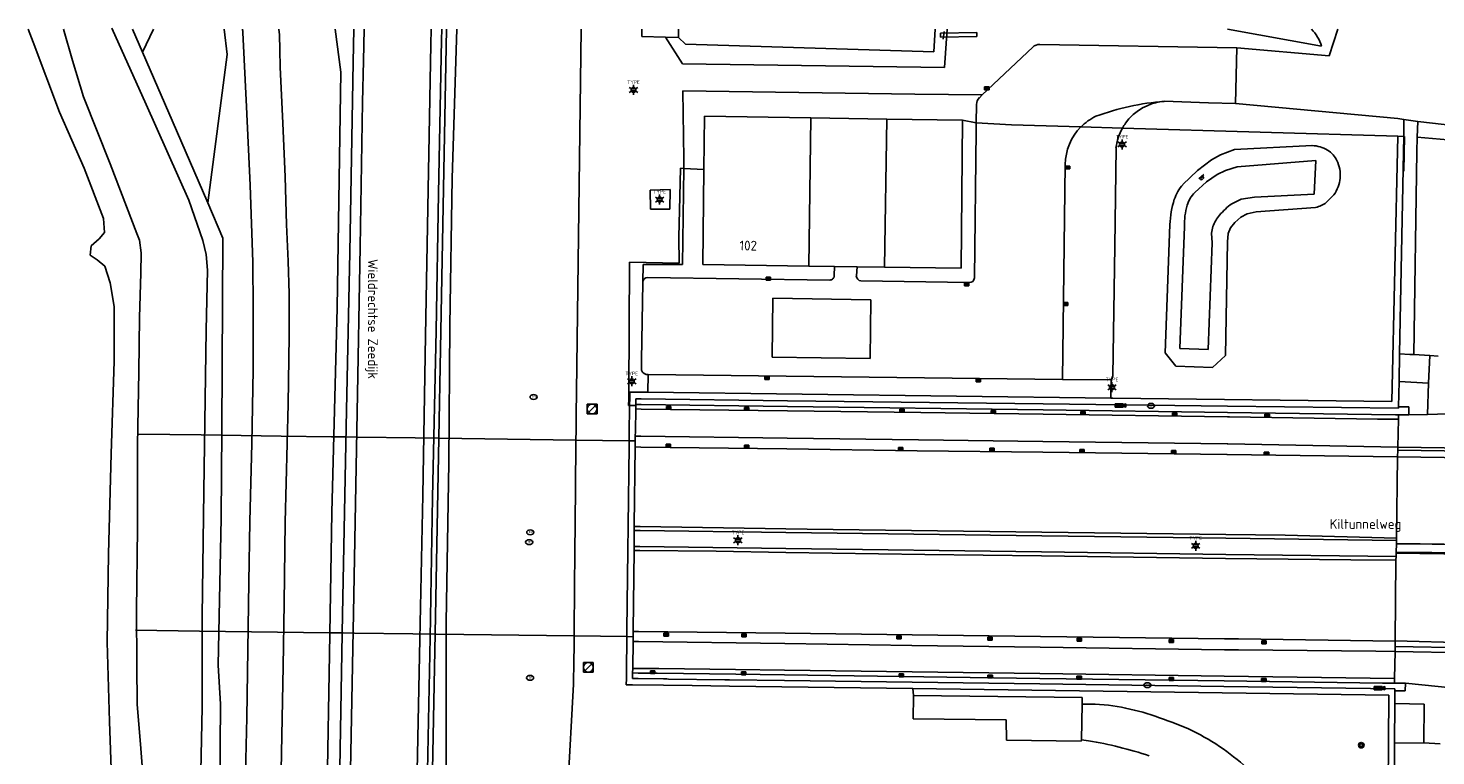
# Model space of a CAD drawing. Header units: metres. Extents: x 102000 to 105000, y 414600 to 420766.
# Tile 160 of 256: x 102664 to 102808, y 420687 to 420762. Entities that reach past the tile are written whole.
import ezdxf
from ezdxf.enums import TextEntityAlignment as Align

# ---------------------------------------------------------------- set-up
doc = ezdxf.new("R2010")
doc.units = ezdxf.units.M
doc.layers.get('0').update_dxf_attribs({"color": 8})
doc.styles.add('MtXpl_NLCS-ISO', font='NLCS-ISO.ttf')
doc.styles.add('NLCS-ISO', font='NLCS-ISO.ttf')

msp = doc.modelspace()

# ---------------------------------------------------------------- hatches: boundary and pattern name
for points in [[(102775.25, 420723.18), (102775.25, 420722.85), (102775.33, 420722.85), (102775.99, 420723.18)], [(102775.25, 420723.18), (102775.25, 420722.85), (102775.33, 420722.85), (102775.99, 420723.18)], [(102776.07, 420723.18), (102775.99, 420723.18), (102775.33, 420722.85), (102776.07, 420722.85)], [(102776.07, 420723.18), (102775.99, 420723.18), (102775.33, 420722.85), (102776.07, 420722.85)], [(102776.35, 420723.18), (102776.07, 420723.11), (102776.07, 420722.93), (102776.35, 420722.85)], [(102776.35, 420723.18), (102776.07, 420723.11), (102776.07, 420722.93), (102776.35, 420722.85)], [(102801.72, 420694.32), (102801.72, 420693.99), (102801.8, 420693.99), (102802.46, 420694.32)], [(102801.72, 420694.32), (102801.72, 420693.99), (102801.8, 420693.99), (102802.46, 420694.32)], [(102802.54, 420694.32), (102802.46, 420694.32), (102801.8, 420693.99), (102802.54, 420693.99)], [(102802.54, 420694.32), (102802.46, 420694.32), (102801.8, 420693.99), (102802.54, 420693.99)], [(102802.81, 420694.32), (102802.54, 420694.25), (102802.54, 420694.07), (102802.81, 420693.99)], [(102802.81, 420694.32), (102802.54, 420694.25), (102802.54, 420694.07), (102802.81, 420693.99)]]:
    msp.add_hatch(color=256).paths.add_polyline_path(points)
h = msp.add_hatch(color=256)
h.paths.add_polyline_path([(102800.68, 420688.33, 1), (102800.12, 420688.33, 1)])
h.paths.add_polyline_path([(102800.54, 420688.19), (102800.26, 420688.19), (102800.26, 420688.47), (102800.54, 420688.47)], flags=16)

# ---------------------------------------------------------------- linework, layer by layer
for p, q in [((102664.18, 420761.44), (102664.68, 420760.11)), ((102667.81, 420761.44), (102668.7, 420758.26)), ((102672.73, 420761.55), (102676.24, 420753.74)), ((102674.84, 420761.44), (102675.86, 420759.1)), ((102677, 420761.44), (102675.86, 420759.1)), ((102684.51, 420758.85), (102684.2, 420761.44)), ((102686.5, 420753.5), (102686.13, 420761.09)), ((102689.8, 420761.44), (102689.85, 420760.88)), ((102695.56, 420761.44), (102696.12, 420757.07)), ((102697.38, 420758.07), (102697.47, 420761.44)), ((102698.45, 420758.21), (102698.51, 420761.44)), ((102705.37, 420761.44), (102705.34, 420759.88)), ((102706.44, 420761.44), (102706.42, 420760.36)), ((102706.67, 420746.99), (102706.93, 420761.44)), ((102707.98, 420761.44), (102707.51, 420746.24)), ((102720.7, 420761.44), (102720.21, 420724.46)), ((102726.89, 420761.44), (102726.88, 420760.68)), ((102730.63, 420760.61), (102730.65, 420761.44)), ((102756.85, 420761.44), (102756.72, 420759.14)), ((102761.12, 420761.09), (102757.39, 420761.03)), ((102757.39, 420761.03), (102757.4, 420760.63)), ((102757.67, 420760.44), (102757.78, 420761.21)), ((102757.8, 420757.53), (102758.1, 420761.44)), ((102761.12, 420760.69), (102761.12, 420761.09)), ((102786.73, 420761.44), (102796.34, 420759.72)), ((102798, 420761.44), (102797.12, 420758.71)), ((102664.68, 420760.11), (102667.38, 420752.96)), ((102689.85, 420760.88), (102689.91, 420759.32)), ((102705.34, 420759.88), (102705.06, 420745.09)), ((102706.42, 420760.36), (102706.12, 420744.66)), ((102726.88, 420760.68), (102729.3, 420760.63)), ((102729.3, 420760.63), (102731.04, 420757.89)), ((102730.63, 420760.61), (102729.3, 420760.63)), ((102731.35, 420759.91), (102730.63, 420760.61)), ((102756.72, 420759.14), (102731.35, 420759.91)), ((102757.4, 420760.63), (102761.12, 420760.69)), ((102761.67, 420754.73), (102766.83, 420759.6)), ((102767.56, 420759.89), (102787.67, 420759.53)), ((102787.67, 420759.53), (102787.56, 420753.87)), ((102797.12, 420758.71), (102787.67, 420759.53)), ((102668.7, 420758.26), (102669.84, 420754.54)), ((102675.86, 420759.1), (102679.35, 420751.09)), ((102682.54, 420743.71), (102684.51, 420758.85)), ((102689.91, 420759.32), (102689.93, 420757.58)), ((102697.34, 420754.16), (102697.38, 420758.07)), ((102698.36, 420753.98), (102698.45, 420758.21)), ((102689.93, 420757.58), (102690.22, 420751.84)), ((102696.12, 420757.07), (102695.76, 420732.98)), ((102731.04, 420757.89), (102757.8, 420757.53)), ((102725.81, 420755.34), (102726.27, 420755.34)), ((102725.81, 420755.34), (102726.27, 420755.34)), ((102761.91, 420755.25), (102762.37, 420755.55)), ((102762.37, 420755.25), (102761.91, 420755.55)), ((102762.37, 420755.55), (102761.91, 420755.55)), ((102761.91, 420755.55), (102761.91, 420755.25)), ((102761.91, 420755.25), (102762.37, 420755.25)), ((102762.37, 420755.25), (102762.37, 420755.55)), ((102669.84, 420754.54), (102672.58, 420747.7)), ((102676.24, 420753.74), (102680.6, 420743.97)), ((102697.04, 420738.63), (102697.34, 420754.16)), ((102698.11, 420739.23), (102698.36, 420753.98)), ((102725.81, 420755.14), (102726.27, 420755.14)), ((102725.81, 420755.14), (102726.27, 420755.14)), ((102731.09, 420755.15), (102754.79, 420754.82)), ((102731.19, 420748.22), (102731.09, 420755.15)), ((102754.79, 420754.82), (102761.67, 420754.73)), ((102761.06, 420751.87), (102761.09, 420753.75)), ((102761.38, 420754.45), (102761.67, 420754.73)), ((102778.51, 420753.63), (102778.97, 420753.81)), ((102778.97, 420753.81), (102779.37, 420753.93)), ((102779.37, 420753.93), (102779.6, 420753.98)), ((102779.6, 420753.98), (102779.8, 420754.02)), ((102779.8, 420754.02), (102780.27, 420754.08)), ((102780.27, 420754.08), (102784.8, 420753.92)), ((102784.8, 420753.92), (102787.56, 420753.87)), ((102787.56, 420753.87), (102804.13, 420752.33)), ((102667.38, 420752.96), (102669.91, 420747.26)), ((102686.88, 420745.52), (102686.5, 420753.5)), ((102733.3, 420752.55), (102733.24, 420747.11)), ((102744.17, 420752.39), (102733.3, 420752.55)), ((102744.17, 420752.39), (102743.96, 420737.26)), ((102751.91, 420752.27), (102744.17, 420752.39)), ((102776.32, 420751.85), (102776.66, 420752.28)), ((102776.66, 420752.28), (102777.11, 420752.72)), ((102777.11, 420752.72), (102777.49, 420753.03)), ((102777.49, 420753.03), (102778.06, 420753.41)), ((102778.06, 420753.41), (102778.51, 420753.63)), ((102804.13, 420752.33), (102804.76, 420752.21)), ((102679.35, 420751.09), (102682.54, 420743.71)), ((102690.22, 420751.84), (102690.46, 420746.36)), ((102751.91, 420752.27), (102751.7, 420737.15)), ((102759.65, 420752.15), (102751.91, 420752.27)), ((102759.51, 420737.04), (102759.65, 420752.15)), ((102759.65, 420752.15), (102761.06, 420751.87)), ((102761.06, 420751.87), (102759.65, 420752.15)), ((102761.05, 420751.1), (102760.88, 420736.04)), ((102761.06, 420751.87), (102761.05, 420751.1)), ((102761.06, 420751.87), (102764.66, 420751.66)), ((102764.66, 420751.66), (102761.06, 420751.87)), ((102764.66, 420751.66), (102771.74, 420751.46)), ((102764.66, 420751.66), (102771.74, 420751.46)), ((102771.74, 420751.46), (102775.99, 420751.33)), ((102804.15, 420750.52), (102775.99, 420751.33)), ((102804.15, 420750.52), (102775.99, 420751.33)), ((102804.76, 420752.21), (102806.18, 420752.03)), ((102804.76, 420751.48), (102804.76, 420752.21)), ((102804.76, 420750.5), (102804.76, 420751.48)), ((102806.11, 420750.42), (102806.18, 420752.03)), ((102806.18, 420752.03), (102950.97, 420734.97)), ((102775.73, 420749.77), (102776.19, 420749.77)), ((102775.73, 420749.77), (102776.19, 420749.77)), ((102775.73, 420749.57), (102776.19, 420749.57)), ((102775.73, 420749.57), (102776.19, 420749.57)), ((102795.37, 420749.55), (102787.45, 420749.16)), ((102804.15, 420750.52), (102803.54, 420723.43)), ((102804.76, 420750.5), (102804.15, 420750.52)), ((102804.76, 420750.5), (102804.15, 420750.52)), ((102804.73, 420748.88), (102804.76, 420750.5)), ((102804.74, 420746.95), (102804.81, 420750.5)), ((102806.07, 420748.91), (102806.11, 420750.42)), ((102806.11, 420750.42), (102809.23, 420750.16)), ((102731.18, 420747.23), (102731.19, 420748.22)), ((102775.23, 420739.28), (102775.34, 420749.32)), ((102785.1, 420748.1), (102783.67, 420747.02)), ((102786.03, 420748.62), (102785.1, 420748.1)), ((102787.45, 420749.16), (102786.03, 420748.62)), ((102795.77, 420748.04), (102787.71, 420747.39)), ((102795.6, 420744.61), (102795.77, 420748.04)), ((102804.32, 420728.28), (102804.73, 420748.88)), ((102805.78, 420728.21), (102806.07, 420748.91)), ((102669.91, 420747.26), (102671.88, 420742.1)), ((102672.58, 420747.7), (102675.3, 420740.59)), ((102705.82, 420701.51), (102706.67, 420746.99)), ((102730.75, 420742.94), (102730.84, 420747.25)), ((102730.84, 420747.25), (102731.18, 420747.23)), ((102731.18, 420747.23), (102731.04, 420737.4)), ((102731.18, 420747.23), (102733.24, 420747.11)), ((102733.24, 420747.11), (102733.13, 420737.41)), ((102770.16, 420747.64), (102769.86, 420725.69)), ((102770.17, 420747.17), (102770.62, 420747.47)), ((102770.62, 420747.17), (102770.17, 420747.47)), ((102770.62, 420747.47), (102770.17, 420747.47)), ((102770.17, 420747.47), (102770.17, 420747.17)), ((102770.17, 420747.17), (102770.62, 420747.17)), ((102770.62, 420747.17), (102770.62, 420747.47)), ((102783.67, 420747.02), (102782.18, 420745.57)), ((102783.8, 420746.17), (102784.3, 420746.59)), ((102785.69, 420746.62), (102784.58, 420745.84)), ((102786.53, 420747.02), (102785.69, 420746.62)), ((102787.71, 420747.39), (102786.53, 420747.02)), ((102687.14, 420737.67), (102686.88, 420745.52)), ((102690.46, 420746.36), (102690.59, 420741.49)), ((102705.06, 420745.09), (102704.79, 420730.13)), ((102707.51, 420746.24), (102707.27, 420731.18)), ((102784.58, 420745.84), (102783.4, 420744.78)), ((102784.21, 420746.4), (102783.96, 420746.16)), ((102783.96, 420746.16), (102784.09, 420746.01)), ((102784.09, 420746.01), (102784.32, 420746.26)), ((102784.32, 420746.26), (102784.21, 420746.4)), ((102680.6, 420743.97), (102682.03, 420739.86)), ((102684.09, 420740.11), (102682.54, 420743.71)), ((102706.12, 420744.66), (102705.86, 420730.64)), ((102729.78, 420745.07), (102727.74, 420745.02)), ((102727.74, 420745.02), (102727.76, 420743.08)), ((102728.47, 420744.15), (102728.94, 420744.15)), ((102728.47, 420744.15), (102728.94, 420744.15)), ((102728.47, 420743.95), (102728.94, 420743.95)), ((102728.47, 420743.95), (102728.94, 420743.95)), ((102729.74, 420743.07), (102729.78, 420745.07)), ((102787.19, 420743.62), (102788.14, 420744.07)), ((102788.14, 420744.07), (102789.48, 420744.28)), ((102789.48, 420744.28), (102795.6, 420744.61)), ((102796.82, 420743.74), (102797.6, 420744.52)), ((102727.76, 420743.08), (102729.74, 420743.07)), ((102730.66, 420740.23), (102730.75, 420742.94)), ((102787.49, 420741.7), (102788.1, 420742.25)), ((102788.1, 420742.25), (102788.75, 420742.6)), ((102788.75, 420742.6), (102789.67, 420742.8)), ((102789.67, 420742.8), (102795.73, 420743.23)), ((102671.88, 420742.1), (102671.98, 420740.7)), ((102690.59, 420741.49), (102690.75, 420737.75)), ((102780.85, 420741.49), (102780.37, 420728.4)), ((102782.33, 420741.31), (102781.85, 420728.83)), ((102785.09, 420740.61), (102785.24, 420741.29)), ((102786.8, 420740.59), (102787.04, 420741.15)), ((102787.04, 420741.15), (102787.49, 420741.7)), ((102671.43, 420740.03), (102670.62, 420739.31)), ((102671.98, 420740.7), (102671.43, 420740.03)), ((102675.3, 420740.59), (102675.57, 420739.89)), ((102675.57, 420739.89), (102675.73, 420738.61)), ((102682.03, 420739.86), (102682.37, 420738.44)), ((102683.99, 420720.53), (102684.09, 420740.11)), ((102730.7, 420737.55), (102730.66, 420740.23)), ((102784.75, 420728.74), (102785.17, 420739.62)), ((102785.17, 420739.62), (102785.09, 420740.61)), ((102786.53, 420728.12), (102786.72, 420739.74)), ((102786.72, 420739.74), (102786.8, 420740.59)), ((102670.62, 420739.31), (102670.52, 420738.37)), ((102670.52, 420738.37), (102671.24, 420737.88)), ((102675.73, 420738.61), (102675.69, 420736.53)), ((102682.37, 420738.44), (102682.52, 420736.85)), ((102696.7, 420722.53), (102697.04, 420738.63)), ((102697.79, 420722.33), (102698.11, 420739.23)), ((102775.02, 420726.05), (102775.23, 420739.28)), ((102671.24, 420737.88), (102672.01, 420737.25)), ((102672.01, 420737.25), (102672.55, 420735.55)), ((102675.69, 420736.53), (102675.55, 420732.01)), ((102682.52, 420736.85), (102682.36, 420730.71)), ((102687.17, 420732.96), (102687.14, 420737.67)), ((102690.75, 420737.75), (102690.84, 420734.41)), ((102725.55, 420724.39), (102725.63, 420737.64)), ((102725.63, 420737.64), (102730.7, 420737.55)), ((102727.03, 420737.43), (102726.99, 420735.61)), ((102731.04, 420737.4), (102727.03, 420737.43)), ((102733.13, 420737.41), (102743.96, 420737.26)), ((102743.96, 420737.26), (102746.57, 420737.22)), ((102746.55, 420736.3), (102746.57, 420737.22)), ((102746.57, 420737.22), (102748.9, 420737.19)), ((102748.81, 420736.25), (102748.9, 420737.19)), ((102748.9, 420737.19), (102751.7, 420737.15)), ((102751.7, 420737.15), (102759.51, 420737.04)), ((102672.55, 420735.55), (102672.96, 420733.14)), ((102726.87, 420727.65), (102726.99, 420735.59)), ((102726.99, 420735.59), (102726.99, 420735.61)), ((102727.51, 420736.1), (102746.11, 420735.82)), ((102739.6, 420735.82), (102740.05, 420736.12)), ((102740.05, 420735.82), (102739.6, 420736.12)), ((102740.05, 420736.12), (102739.6, 420736.12)), ((102739.6, 420736.12), (102739.6, 420735.82)), ((102739.6, 420735.82), (102740.05, 420735.82)), ((102740.05, 420735.82), (102740.05, 420736.12)), ((102760.32, 420735.57), (102749.28, 420735.74)), ((102759.86, 420735.23), (102760.31, 420735.53)), ((102760.31, 420735.23), (102759.86, 420735.53)), ((102760.31, 420735.53), (102759.86, 420735.53)), ((102759.86, 420735.53), (102759.86, 420735.23)), ((102759.86, 420735.23), (102760.31, 420735.23)), ((102760.31, 420735.23), (102760.31, 420735.53)), ((102690.84, 420734.41), (102690.84, 420730.14)), ((102740.27, 420733.98), (102740.22, 420727.95)), ((102750.28, 420733.82), (102740.27, 420733.98)), ((102750.21, 420727.82), (102750.28, 420733.82)), ((102672.96, 420733.14), (102672.99, 420727.56)), ((102687.17, 420726.65), (102687.17, 420732.96)), ((102695.76, 420732.98), (102695.21, 420712.08)), ((102769.97, 420733.22), (102770.42, 420733.53)), ((102770.42, 420733.22), (102769.97, 420733.53)), ((102770.42, 420733.53), (102769.97, 420733.53)), ((102769.97, 420733.53), (102769.97, 420733.22)), ((102769.97, 420733.22), (102770.42, 420733.22)), ((102770.42, 420733.22), (102770.42, 420733.53)), ((102675.55, 420732.01), (102675.49, 420726.47)), ((102682.36, 420730.71), (102682.14, 420714.27)), ((102707.27, 420731.18), (102707.17, 420717.15)), ((102690.84, 420730.14), (102690.75, 420723.15)), ((102704.79, 420730.13), (102704.51, 420713.85)), ((102705.86, 420730.64), (102705.51, 420713.63)), ((102740.22, 420727.95), (102750.21, 420727.82)), ((102780.37, 420728.4), (102781.46, 420727.05)), ((102781.85, 420728.83), (102784.75, 420728.74)), ((102785.21, 420726.9), (102786.53, 420728.12)), ((102804.26, 420725.47), (102804.32, 420728.28)), ((102805.37, 420728.23), (102804.32, 420728.28)), ((102805.78, 420728.21), (102805.37, 420728.23)), ((102807.42, 420728.11), (102805.78, 420728.21)), ((102807.27, 420725.31), (102807.42, 420728.11)), ((102807.42, 420728.11), (102808.25, 420728.07)), ((102672.99, 420727.56), (102672.66, 420718.07)), ((102675.49, 420726.47), (102675.35, 420718.96)), ((102687.03, 420719.13), (102687.17, 420726.65)), ((102726.85, 420726.63), (102726.87, 420727.65)), ((102781.46, 420727.05), (102785.21, 420726.9)), ((102725.63, 420725.59), (102726.09, 420725.59)), ((102725.63, 420725.59), (102726.09, 420725.59)), ((102725.63, 420725.39), (102726.09, 420725.39)), ((102725.63, 420725.39), (102726.09, 420725.39)), ((102727.49, 420724.37), (102727.54, 420726.17)), ((102769.86, 420725.69), (102727.54, 420726.17)), ((102739.46, 420725.66), (102739.9, 420725.96)), ((102739.9, 420725.66), (102739.46, 420725.96)), ((102739.9, 420725.96), (102739.46, 420725.96)), ((102739.46, 420725.96), (102739.46, 420725.66)), ((102739.46, 420725.66), (102739.9, 420725.66)), ((102739.9, 420725.66), (102739.9, 420725.96)), ((102761.06, 420725.44), (102761.51, 420725.74)), ((102761.51, 420725.44), (102761.06, 420725.74)), ((102761.51, 420725.74), (102761.06, 420725.74)), ((102761.06, 420725.74), (102761.06, 420725.44)), ((102761.06, 420725.44), (102761.51, 420725.44)), ((102761.51, 420725.44), (102761.51, 420725.74)), ((102769.86, 420725.69), (102774.83, 420725.64)), ((102774.7, 420724.98), (102775.16, 420724.98)), ((102774.7, 420724.98), (102775.16, 420724.98)), ((102774.83, 420725.64), (102774.81, 420723.78)), ((102774.83, 420725.64), (102775.02, 420726.05)), ((102804.21, 420722.89), (102804.26, 420725.47)), ((102807.27, 420725.31), (102804.26, 420725.47)), ((102807.16, 420722.11), (102807.27, 420725.31)), ((102720.2, 420723.78), (102720.19, 420722.78)), ((102720.21, 420724.46), (102720.2, 420723.78)), ((102725.54, 420723.02), (102725.55, 420723.71)), ((102725.55, 420723.71), (102725.55, 420724.39)), ((102725.65, 420723.71), (102725.64, 420723.12)), ((102726.91, 420724.38), (102725.65, 420724.39)), ((102725.65, 420724.39), (102725.65, 420723.71)), ((102726.26, 420723.11), (102726.27, 420723.7)), ((102726.27, 420723.7), (102726.82, 420723.69)), ((102726.82, 420723.69), (102741.78, 420723.51)), ((102727.49, 420724.37), (102726.91, 420724.38)), ((102774.81, 420723.78), (102727.49, 420724.37)), ((102774.7, 420724.78), (102775.16, 420724.78)), ((102774.7, 420724.78), (102775.16, 420724.78)), ((102775.03, 420723.78), (102774.81, 420723.78)), ((102803.54, 420723.43), (102775.03, 420723.78)), ((102690.75, 420723.15), (102690.46, 420711.12)), ((102696.32, 420701.67), (102696.7, 420722.53)), ((102697.44, 420701.8), (102697.79, 420722.33)), ((102720.19, 420722.78), (102720.17, 420720.46)), ((102722.31, 420723.17), (102721.31, 420723.17)), ((102721.31, 420723.17), (102721.31, 420722.17)), ((102721.31, 420722.17), (102722.31, 420722.17)), ((102721.45, 420722.32), (102722.16, 420723.03)), ((102722.31, 420722.17), (102722.31, 420723.17)), ((102725.64, 420723.02), (102725.54, 420723.02)), ((102725.61, 420720.39), (102725.63, 420722.7)), ((102725.63, 420722.7), (102725.64, 420723.02)), ((102725.64, 420723.12), (102725.64, 420723.02)), ((102726.26, 420723.03), (102725.64, 420723.02)), ((102726.26, 420722.67), (102726.23, 420720.38)), ((102726.26, 420723.03), (102726.26, 420723.11)), ((102726.26, 420723.11), (102726.82, 420723.11)), ((102726.26, 420722.7), (102726.26, 420723.03)), ((102726.26, 420722.67), (102726.26, 420722.7)), ((102726.82, 420722.66), (102726.26, 420722.67)), ((102726.82, 420723.11), (102741.77, 420722.91)), ((102741.77, 420722.47), (102726.82, 420722.66)), ((102729.41, 420722.63), (102729.86, 420722.93)), ((102729.86, 420722.63), (102729.41, 420722.93)), ((102729.86, 420722.93), (102729.41, 420722.93)), ((102729.41, 420722.93), (102729.41, 420722.63)), ((102729.41, 420722.63), (102729.86, 420722.63)), ((102729.86, 420722.63), (102729.86, 420722.93)), ((102737.37, 420722.53), (102737.82, 420722.83)), ((102737.82, 420722.53), (102737.37, 420722.83)), ((102737.82, 420722.83), (102737.37, 420722.83)), ((102737.37, 420722.83), (102737.37, 420722.53)), ((102737.37, 420722.53), (102737.82, 420722.53)), ((102737.82, 420722.53), (102737.82, 420722.83)), ((102741.77, 420722.91), (102767.9, 420722.56)), ((102755.4, 420722.29), (102741.77, 420722.47)), ((102741.78, 420723.51), (102767.91, 420723.19)), ((102753.25, 420722.34), (102753.7, 420722.64)), ((102753.7, 420722.34), (102753.25, 420722.64)), ((102753.7, 420722.64), (102753.25, 420722.64)), ((102753.25, 420722.64), (102753.25, 420722.34)), ((102753.25, 420722.34), (102753.7, 420722.34)), ((102753.7, 420722.34), (102753.7, 420722.64)), ((102767.9, 420722.12), (102755.4, 420722.29)), ((102762.58, 420722.22), (102763.03, 420722.52)), ((102763.03, 420722.22), (102762.58, 420722.52)), ((102763.03, 420722.52), (102762.58, 420722.52)), ((102762.58, 420722.52), (102762.58, 420722.22)), ((102762.58, 420722.22), (102763.03, 420722.22)), ((102763.03, 420722.22), (102763.03, 420722.52)), ((102767.9, 420722.56), (102786.72, 420722.3)), ((102786.72, 420721.86), (102767.9, 420722.12)), ((102767.91, 420723.19), (102786.73, 420722.96)), ((102771.74, 420722.1), (102772.19, 420722.4)), ((102772.19, 420722.1), (102771.74, 420722.4)), ((102772.19, 420722.4), (102771.74, 420722.4)), ((102771.74, 420722.4), (102771.74, 420722.1)), ((102771.74, 420722.1), (102772.19, 420722.1)), ((102772.19, 420722.1), (102772.19, 420722.4)), ((102776.07, 420723.18), (102775.25, 420723.18)), ((102775.25, 420723.18), (102775.25, 420722.85)), ((102776.07, 420723.18), (102775.25, 420723.18)), ((102775.25, 420723.18), (102775.25, 420722.85)), ((102775.25, 420722.85), (102776.07, 420722.85)), ((102775.25, 420722.85), (102776.07, 420722.85)), ((102776.07, 420723.11), (102776.35, 420723.18)), ((102776.07, 420723.11), (102776.35, 420723.18)), ((102776.07, 420722.85), (102776.07, 420723.18)), ((102776.07, 420722.85), (102776.07, 420723.18)), ((102776.07, 420722.93), (102776.35, 420722.85)), ((102776.07, 420722.93), (102776.35, 420722.85)), ((102776.35, 420723.18), (102776.35, 420722.85)), ((102776.35, 420723.18), (102776.35, 420722.85)), ((102781.1, 420721.96), (102781.55, 420722.26)), ((102781.55, 420721.96), (102781.1, 420722.26)), ((102781.55, 420722.26), (102781.1, 420722.26)), ((102781.1, 420722.26), (102781.1, 420721.96)), ((102781.55, 420721.96), (102781.55, 420722.26)), ((102786.72, 420722.3), (102803.89, 420722.07)), ((102786.73, 420722.96), (102804.21, 420722.75)), ((102790.55, 420721.84), (102791.01, 420722.14)), ((102791.01, 420721.84), (102790.55, 420722.14)), ((102791.01, 420722.14), (102790.55, 420722.14)), ((102790.55, 420722.14), (102790.55, 420721.84)), ((102791.01, 420721.84), (102791.01, 420722.14)), ((102803.89, 420722.07), (102803.9, 420722.07)), ((102803.9, 420722.07), (102804.19, 420722.07)), ((102804.19, 420722.07), (102805.27, 420722.06)), ((102804.19, 420721.62), (102804.19, 420722.07)), ((102805.27, 420722.87), (102804.21, 420722.89)), ((102804.21, 420722.75), (102804.21, 420722.89)), ((102805.27, 420722.06), (102805.27, 420722.87)), ((102805.27, 420722.06), (102807.16, 420722.11)), ((102807.16, 420722.11), (102817.09, 420722.38)), ((102781.1, 420721.96), (102781.55, 420721.96)), ((102786.92, 420721.85), (102786.72, 420721.86)), ((102802.05, 420721.63), (102786.92, 420721.85)), ((102790.55, 420721.84), (102791.01, 420721.84)), ((102804.19, 420721.62), (102802.05, 420721.63)), ((102804.15, 420718.75), (102804.19, 420721.62)), ((102681.87, 420720.01), (102675.45, 420720.1)), ((102690.02, 420719.9), (102681.87, 420720.01)), ((102683.92, 420711.53), (102683.99, 420720.53)), ((102695.18, 420719.83), (102690.02, 420719.9)), ((102696.72, 420719.81), (102695.18, 420719.83)), ((102697.83, 420719.79), (102696.72, 420719.81)), ((102703.74, 420719.71), (102697.83, 420719.79)), ((102706.18, 420719.68), (102703.74, 420719.71)), ((102720.16, 420719.49), (102706.18, 420719.68)), ((102720.17, 420720.46), (102720.16, 420719.49)), ((102720.16, 420719.49), (102720.16, 420718.95)), ((102725.6, 420719.41), (102720.16, 420719.49)), ((102725.59, 420718.88), (102725.6, 420719.41)), ((102725.6, 420719.41), (102725.61, 420720.39)), ((102726.22, 420719.41), (102725.6, 420719.41)), ((102726.22, 420719.25), (102726.21, 420718.87)), ((102726.23, 420720.38), (102726.22, 420719.89)), ((102726.22, 420719.89), (102726.22, 420719.66)), ((102726.22, 420719.89), (102726.79, 420719.88)), ((102726.22, 420719.66), (102726.22, 420719.41)), ((102726.22, 420719.41), (102726.22, 420719.25)), ((102726.79, 420719.88), (102741.73, 420719.68)), ((102741.73, 420719.68), (102755.15, 420719.5)), ((102755.15, 420719.5), (102767.87, 420719.33)), ((102767.87, 420719.33), (102786.69, 420719.09)), ((102672.66, 420718.07), (102672.39, 420707.86)), ((102675.35, 420718.96), (102675.36, 420710.5)), ((102686.85, 420711.18), (102687.03, 420719.13)), ((102720.16, 420718.95), (102720.07, 420710.84)), ((102725.49, 420710.77), (102725.59, 420718.88)), ((102726.21, 420718.79), (102726.12, 420710.76)), ((102726.21, 420718.87), (102726.21, 420718.79)), ((102726.21, 420718.79), (102726.78, 420718.78)), ((102726.78, 420718.78), (102741.71, 420718.58)), ((102729.38, 420718.76), (102729.82, 420719.06)), ((102729.82, 420718.76), (102729.38, 420719.06)), ((102729.82, 420719.06), (102729.38, 420719.06)), ((102729.38, 420719.06), (102729.38, 420718.76)), ((102729.38, 420718.76), (102729.82, 420718.76)), ((102729.82, 420718.76), (102729.82, 420719.06)), ((102737.38, 420718.66), (102737.83, 420718.96)), ((102737.83, 420718.66), (102737.38, 420718.96)), ((102737.83, 420718.96), (102737.38, 420718.96)), ((102737.38, 420718.96), (102737.38, 420718.66)), ((102737.38, 420718.66), (102737.83, 420718.66)), ((102737.83, 420718.66), (102737.83, 420718.96)), ((102741.71, 420718.58), (102755.01, 420718.4)), ((102753.1, 420718.44), (102753.55, 420718.74)), ((102753.55, 420718.44), (102753.1, 420718.74)), ((102753.55, 420718.74), (102753.1, 420718.74)), ((102753.1, 420718.74), (102753.1, 420718.44)), ((102753.1, 420718.44), (102753.55, 420718.44)), ((102753.55, 420718.44), (102753.55, 420718.74)), ((102755.01, 420718.4), (102767.85, 420718.24)), ((102762.44, 420718.36), (102762.89, 420718.66)), ((102762.89, 420718.36), (102762.44, 420718.66)), ((102762.89, 420718.66), (102762.44, 420718.66)), ((102762.44, 420718.66), (102762.44, 420718.36)), ((102762.44, 420718.36), (102762.89, 420718.36)), ((102762.89, 420718.36), (102762.89, 420718.66)), ((102767.85, 420718.24), (102786.67, 420718)), ((102771.63, 420718.22), (102772.08, 420718.52)), ((102772.08, 420718.22), (102771.63, 420718.52)), ((102772.08, 420718.52), (102771.63, 420718.52)), ((102771.63, 420718.52), (102771.63, 420718.22)), ((102771.63, 420718.22), (102772.08, 420718.22)), ((102772.08, 420718.22), (102772.08, 420718.52)), ((102781.01, 420718.11), (102781.46, 420718.41)), ((102781.46, 420718.11), (102781.01, 420718.41)), ((102781.46, 420718.41), (102781.01, 420718.41)), ((102781.01, 420718.41), (102781.01, 420718.11)), ((102781.01, 420718.11), (102781.46, 420718.11)), ((102781.46, 420718.11), (102781.46, 420718.41)), ((102786.67, 420718), (102786.7, 420718)), ((102786.69, 420719.09), (102786.78, 420719.09)), ((102786.7, 420718), (102804.11, 420717.79)), ((102786.78, 420719.09), (102804.15, 420718.75)), ((102790.49, 420717.97), (102790.94, 420718.27)), ((102790.94, 420717.97), (102790.49, 420718.27)), ((102790.94, 420718.27), (102790.49, 420718.27)), ((102790.49, 420718.27), (102790.49, 420717.97)), ((102790.49, 420717.97), (102790.94, 420717.97)), ((102790.94, 420717.97), (102790.94, 420718.27)), ((102804, 420709.47), (102804.11, 420717.79)), ((102804.11, 420717.79), (102804.13, 420718.47)), ((102804.11, 420717.79), (102866.7, 420716.93)), ((102804.13, 420718.47), (102804.15, 420718.75)), ((102931.58, 420716.71), (102804.13, 420718.47)), ((102908.58, 420717.41), (102804.15, 420718.75)), ((102707.17, 420717.15), (102706.89, 420700.89)), ((102682.14, 420714.27), (102681.98, 420701.52)), ((102704.51, 420713.85), (102704.21, 420699.15)), ((102705.51, 420713.63), (102705.25, 420699.32)), ((102695.21, 420712.08), (102694.97, 420697.64)), ((102683.59, 420696.52), (102683.92, 420711.53)), ((102686.75, 420704.98), (102686.85, 420711.18)), ((102690.46, 420711.12), (102690.35, 420702.84)), ((102720.07, 420710.84), (102720.07, 420710.34)), ((102725.49, 420710.28), (102725.49, 420710.77)), ((102726.12, 420710.76), (102726.12, 420710.66)), ((102726.12, 420710.27), (102726.12, 420710.66)), ((102726.12, 420710.66), (102726.71, 420710.65)), ((102726.71, 420710.65), (102741.6, 420710.43)), ((102675.36, 420710.5), (102675.26, 420702.07)), ((102720.07, 420710.34), (102720.05, 420708.71)), ((102725.47, 420708.64), (102725.49, 420710.28)), ((102726.12, 420710.27), (102726.1, 420708.63)), ((102726.71, 420710.26), (102726.12, 420710.27)), ((102741.6, 420710.06), (102726.71, 420710.26)), ((102736.48, 420709.36), (102736.94, 420709.36)), ((102736.48, 420709.36), (102736.94, 420709.36)), ((102736.48, 420709.16), (102736.94, 420709.16)), ((102736.48, 420709.16), (102736.94, 420709.16)), ((102741.6, 420710.43), (102743.77, 420710.39)), ((102767.75, 420709.71), (102741.6, 420710.06)), ((102743.77, 420710.39), (102767.75, 420710.09)), ((102767.75, 420710.09), (102786.57, 420709.86)), ((102786.57, 420709.46), (102767.75, 420709.71)), ((102786.57, 420709.86), (102792.62, 420709.78)), ((102804, 420709.22), (102786.57, 420709.46)), ((102792.62, 420709.78), (102804, 420709.47)), ((102803.99, 420708.92), (102804, 420709.22)), ((102804, 420709.22), (102804, 420709.47)), ((102672.39, 420707.86), (102672.25, 420698.86)), ((102720.05, 420708.3), (102719.97, 420700.16)), ((102720.05, 420708.71), (102720.05, 420708.3)), ((102725.37, 420700.08), (102725.46, 420708.23)), ((102725.46, 420708.23), (102725.47, 420708.64)), ((102726, 420700.07), (102726.09, 420708.22)), ((102726.09, 420708.22), (102726.1, 420708.63)), ((102726.09, 420708.22), (102726.09, 420708.22)), ((102726.68, 420708.22), (102726.09, 420708.22)), ((102726.1, 420708.63), (102726.68, 420708.62)), ((102726.68, 420708.62), (102741.59, 420708.42)), ((102734.49, 420708.13), (102726.68, 420708.22)), ((102741.59, 420708.02), (102734.49, 420708.13)), ((102741.59, 420708.42), (102767.73, 420708.08)), ((102755.8, 420707.81), (102741.59, 420708.02)), ((102767.72, 420707.66), (102755.8, 420707.81)), ((102767.73, 420708.08), (102786.55, 420707.82)), ((102783.25, 420708.79), (102783.72, 420708.79)), ((102783.25, 420708.79), (102783.72, 420708.79)), ((102783.25, 420708.59), (102783.72, 420708.59)), ((102783.25, 420708.59), (102783.72, 420708.59)), ((102786.55, 420707.82), (102803.95, 420707.59)), ((102803.95, 420707.59), (102803.96, 420707.95)), ((102803.96, 420708.06), (102803.99, 420708.9)), ((102863.35, 420707.26), (102803.96, 420708.06)), ((102803.96, 420707.95), (102803.96, 420708.06)), ((102803.96, 420707.95), (102842.41, 420707.37)), ((102841.88, 420708.5), (102803.99, 420708.92)), ((102803.99, 420708.9), (102803.99, 420708.92)), ((102839.94, 420708.51), (102803.99, 420708.9)), ((102786.54, 420707.41), (102767.72, 420707.66)), ((102799.35, 420707.25), (102786.54, 420707.41)), ((102803.94, 420707.24), (102799.35, 420707.25)), ((102803.86, 420698.99), (102803.94, 420707.24)), ((102803.95, 420707.59), (102803.94, 420707.24)), ((102686.53, 420691.17), (102686.75, 420704.98)), ((102675.26, 420702.07), (102675.29, 420696.54)), ((102690.35, 420702.84), (102690.25, 420696.36)), ((102681.98, 420701.52), (102681.97, 420692.22)), ((102695.91, 420679.62), (102696.32, 420701.67)), ((102696.98, 420679.36), (102697.44, 420701.8)), ((102705.15, 420669.02), (102705.82, 420701.51)), ((102706.89, 420700.89), (102706.88, 420684.79)), ((102681.7, 420699.99), (102675.15, 420700.08)), ((102689.67, 420699.89), (102681.7, 420699.99)), ((102694.99, 420699.82), (102689.67, 420699.89)), ((102696.37, 420699.8), (102694.99, 420699.82)), ((102697.52, 420699.78), (102696.37, 420699.8)), ((102703.48, 420699.71), (102697.52, 420699.78)), ((102705.87, 420699.67), (102703.48, 420699.71)), ((102704.21, 420699.15), (102703.82, 420679.86)), ((102705.25, 420699.32), (102704.87, 420679.16)), ((102719.96, 420699.49), (102705.87, 420699.67)), ((102719.97, 420700.16), (102719.96, 420699.49)), ((102719.96, 420699.49), (102719.96, 420699.05)), ((102725.36, 420699.42), (102719.96, 420699.49)), ((102725.35, 420698.98), (102725.36, 420699.42)), ((102725.36, 420699.42), (102725.37, 420700.08)), ((102725.99, 420699.41), (102725.36, 420699.42)), ((102726, 420699.94), (102725.99, 420699.58)), ((102725.99, 420699.58), (102725.99, 420699.41)), ((102725.99, 420699.41), (102725.99, 420699.16)), ((102725.99, 420699.16), (102725.99, 420698.97)), ((102726, 420699.94), (102726, 420700.07)), ((102726.56, 420699.94), (102726, 420699.94)), ((102741.52, 420699.77), (102726.56, 420699.94)), ((102729.15, 420699.48), (102729.6, 420699.78)), ((102729.6, 420699.48), (102729.15, 420699.78)), ((102729.6, 420699.78), (102729.15, 420699.78)), ((102729.15, 420699.78), (102729.15, 420699.48)), ((102729.15, 420699.48), (102729.6, 420699.48)), ((102729.6, 420699.48), (102729.6, 420699.78)), ((102737.1, 420699.41), (102737.55, 420699.71)), ((102737.55, 420699.41), (102737.1, 420699.71)), ((102737.55, 420699.71), (102737.1, 420699.71)), ((102737.1, 420699.71), (102737.1, 420699.41)), ((102737.1, 420699.41), (102737.55, 420699.41)), ((102737.55, 420699.41), (102737.55, 420699.71)), ((102754.51, 420699.61), (102741.52, 420699.77)), ((102752.95, 420699.21), (102753.4, 420699.51)), ((102753.4, 420699.21), (102752.95, 420699.51)), ((102753.4, 420699.51), (102752.95, 420699.51)), ((102752.95, 420699.51), (102752.95, 420699.21)), ((102752.95, 420699.21), (102753.4, 420699.21)), ((102753.4, 420699.21), (102753.4, 420699.51)), ((102767.62, 420699.44), (102754.51, 420699.61)), ((102762.25, 420699.07), (102762.7, 420699.37)), ((102762.7, 420699.07), (102762.25, 420699.37)), ((102762.7, 420699.37), (102762.25, 420699.37)), ((102762.25, 420699.37), (102762.25, 420699.07)), ((102762.25, 420699.07), (102762.7, 420699.07)), ((102762.7, 420699.07), (102762.7, 420699.37)), ((102786.44, 420699.2), (102767.62, 420699.44)), ((102771.37, 420698.95), (102771.82, 420699.25)), ((102771.82, 420698.95), (102771.37, 420699.25)), ((102771.82, 420699.25), (102771.37, 420699.25)), ((102771.37, 420699.25), (102771.37, 420698.95)), ((102771.82, 420698.95), (102771.82, 420699.25)), ((102780.77, 420698.82), (102781.22, 420699.12)), ((102781.22, 420698.82), (102780.77, 420699.12)), ((102781.22, 420699.12), (102780.77, 420699.12)), ((102780.77, 420699.12), (102780.77, 420698.82)), ((102781.22, 420698.82), (102781.22, 420699.12)), ((102787.86, 420699.18), (102786.44, 420699.2)), ((102803.86, 420698.97), (102787.86, 420699.18)), ((102672.25, 420698.86), (102672.51, 420690.75)), ((102694.97, 420697.64), (102694.71, 420681.65)), ((102719.96, 420699.05), (102719.93, 420696.31)), ((102725.32, 420696.23), (102725.35, 420698.98)), ((102725.99, 420698.92), (102725.96, 420696.23)), ((102725.99, 420698.97), (102725.99, 420698.92)), ((102725.99, 420698.92), (102726.54, 420698.91)), ((102726.54, 420698.91), (102741.51, 420698.71)), ((102741.51, 420698.71), (102754.48, 420698.53)), ((102754.48, 420698.53), (102767.6, 420698.34)), ((102767.6, 420698.34), (102786.43, 420698.08)), ((102771.37, 420698.95), (102771.82, 420698.95)), ((102780.77, 420698.82), (102781.22, 420698.82)), ((102786.43, 420698.08), (102787.84, 420698.06)), ((102787.84, 420698.06), (102801.89, 420697.93)), ((102790.25, 420698.69), (102790.7, 420698.99)), ((102790.7, 420698.69), (102790.25, 420698.99)), ((102790.7, 420698.99), (102790.25, 420698.99)), ((102790.25, 420698.99), (102790.25, 420698.69)), ((102790.25, 420698.69), (102790.7, 420698.69)), ((102790.7, 420698.69), (102790.7, 420698.99)), ((102801.89, 420697.93), (102803.86, 420697.91)), ((102803.86, 420697.91), (102803.81, 420695.14)), ((102803.86, 420698.97), (102803.86, 420698.99)), ((102803.86, 420698.99), (102816.81, 420698.63)), ((102803.86, 420698.4), (102803.86, 420698.97)), ((102815, 420698.2), (102803.86, 420698.4)), ((102803.86, 420697.91), (102803.86, 420698.4)), ((102816.79, 420697.64), (102803.86, 420697.91)), ((102675.29, 420696.54), (102675.31, 420692.5)), ((102683.83, 420692.54), (102683.59, 420696.52)), ((102690.25, 420696.36), (102690, 420683.12)), ((102719.93, 420696.31), (102719.92, 420695.22)), ((102721.93, 420696.78), (102720.93, 420696.78)), ((102720.93, 420696.78), (102720.93, 420695.78)), ((102721.08, 420695.93), (102721.78, 420696.64)), ((102721.93, 420695.78), (102721.93, 420696.78)), ((102725.31, 420695.15), (102725.32, 420696.23)), ((102725.96, 420696.23), (102725.96, 420696.17)), ((102719.92, 420695.22), (102719.91, 420694.58)), ((102720.93, 420695.78), (102721.93, 420695.78)), ((102725.3, 420694.51), (102725.31, 420695.15)), ((102725.96, 420696.17), (102725.95, 420695.71)), ((102726.51, 420695.7), (102725.95, 420695.71)), ((102725.95, 420695.71), (102725.95, 420695.14)), ((102725.95, 420695.14), (102726.5, 420695.14)), ((102726.51, 420696.17), (102725.96, 420696.17)), ((102726.5, 420695.14), (102729.12, 420695.1)), ((102728.64, 420696.15), (102726.51, 420696.17)), ((102728.46, 420695.68), (102726.51, 420695.7)), ((102727.77, 420695.64), (102728.22, 420695.94)), ((102728.22, 420695.64), (102727.77, 420695.94)), ((102728.22, 420695.94), (102727.77, 420695.94)), ((102727.77, 420695.94), (102727.77, 420695.64)), ((102727.77, 420695.64), (102728.22, 420695.64)), ((102728.22, 420695.64), (102728.22, 420695.94)), ((102736.5, 420695.59), (102728.46, 420695.68)), ((102736.45, 420696.06), (102728.64, 420696.15)), ((102729.12, 420695.1), (102729.43, 420695.1)), ((102729.43, 420695.1), (102729.62, 420695.09)), ((102729.62, 420695.09), (102735.38, 420695.02)), ((102735.38, 420695.02), (102735.57, 420695.02)), ((102735.57, 420695.02), (102735.84, 420695.01)), ((102735.84, 420695.01), (102741.46, 420694.94)), ((102741.47, 420695.99), (102736.45, 420696.06)), ((102741.47, 420695.52), (102736.5, 420695.59)), ((102737.08, 420695.52), (102737.53, 420695.82)), ((102737.53, 420695.52), (102737.08, 420695.82)), ((102737.53, 420695.82), (102737.08, 420695.82)), ((102737.08, 420695.82), (102737.08, 420695.52)), ((102737.08, 420695.52), (102737.53, 420695.52)), ((102737.53, 420695.52), (102737.53, 420695.82)), ((102741.46, 420694.94), (102767.54, 420694.59)), ((102767.56, 420695.64), (102741.47, 420695.99)), ((102767.55, 420695.16), (102741.47, 420695.52)), ((102753.19, 420695.33), (102753.64, 420695.63)), ((102753.64, 420695.33), (102753.19, 420695.63)), ((102753.64, 420695.63), (102753.19, 420695.63)), ((102753.19, 420695.63), (102753.19, 420695.33)), ((102753.19, 420695.33), (102753.64, 420695.33)), ((102753.64, 420695.33), (102753.64, 420695.63)), ((102762.26, 420695.2), (102762.71, 420695.5)), ((102762.71, 420695.2), (102762.26, 420695.5)), ((102762.71, 420695.5), (102762.26, 420695.5)), ((102762.26, 420695.5), (102762.26, 420695.2)), ((102762.26, 420695.2), (102762.71, 420695.2)), ((102762.71, 420695.2), (102762.71, 420695.5)), ((102786.38, 420694.9), (102767.55, 420695.16)), ((102786.38, 420695.38), (102767.56, 420695.64)), ((102771.35, 420695.08), (102771.8, 420695.38)), ((102771.8, 420695.08), (102771.35, 420695.38)), ((102771.8, 420695.38), (102771.35, 420695.38)), ((102771.35, 420695.38), (102771.35, 420695.08)), ((102771.35, 420695.08), (102771.8, 420695.08)), ((102771.8, 420695.08), (102771.8, 420695.38)), ((102780.77, 420694.95), (102781.22, 420695.24)), ((102781.22, 420694.95), (102780.77, 420695.24)), ((102781.22, 420695.24), (102780.77, 420695.24)), ((102780.77, 420695.24), (102780.77, 420694.95)), ((102780.77, 420694.95), (102781.22, 420694.95)), ((102781.22, 420694.95), (102781.22, 420695.24)), ((102803.81, 420695.14), (102786.38, 420695.38)), ((102802.58, 420694.67), (102786.38, 420694.9)), ((102790.22, 420694.84), (102790.67, 420695.14)), ((102790.67, 420694.84), (102790.22, 420695.14)), ((102790.67, 420695.14), (102790.22, 420695.14)), ((102790.22, 420695.14), (102790.22, 420694.84)), ((102790.22, 420694.84), (102790.67, 420694.84)), ((102790.67, 420694.84), (102790.67, 420695.14)), ((102803.81, 420695.14), (102803.8, 420694.66)), ((102719.91, 420694.58), (102718.57, 420669.92)), ((102725.94, 420694.5), (102725.3, 420694.51)), ((102729.11, 420694.46), (102725.94, 420694.5)), ((102732.04, 420694.42), (102729.11, 420694.46)), ((102735.86, 420694.37), (102732.04, 420694.42)), ((102754.58, 420694.11), (102735.86, 420694.37)), ((102754.65, 420693.4), (102754.58, 420694.11)), ((102754.58, 420694.11), (102803.21, 420693.45)), ((102771.88, 420693.2), (102754.65, 420693.4)), ((102754.65, 420693.4), (102754.65, 420693.05)), ((102767.54, 420694.59), (102786.37, 420694.33)), ((102786.37, 420694.33), (102803.84, 420694.1)), ((102802.54, 420694.32), (102801.72, 420694.32)), ((102801.72, 420694.32), (102801.72, 420693.99)), ((102802.54, 420694.32), (102801.72, 420694.32)), ((102801.72, 420694.32), (102801.72, 420693.99)), ((102801.72, 420693.99), (102802.54, 420693.99)), ((102801.72, 420693.99), (102802.54, 420693.99)), ((102802.54, 420694.25), (102802.81, 420694.32)), ((102802.54, 420694.25), (102802.81, 420694.32)), ((102802.54, 420693.99), (102802.54, 420694.32)), ((102802.54, 420693.99), (102802.54, 420694.32)), ((102802.54, 420694.07), (102802.81, 420693.99)), ((102802.54, 420694.07), (102802.81, 420693.99)), ((102803.8, 420694.66), (102802.58, 420694.67)), ((102802.81, 420694.32), (102802.81, 420693.99)), ((102802.81, 420694.32), (102802.81, 420693.99)), ((102803.21, 420693.45), (102803.03, 420666.32)), ((102803.8, 420694.66), (102804.92, 420694.66)), ((102803.83, 420692.58), (102803.84, 420693.88)), ((102803.84, 420694.1), (102803.84, 420693.88)), ((102803.84, 420693.88), (102804.9, 420693.88)), ((102804.9, 420693.88), (102804.92, 420694.66)), ((102804.92, 420694.66), (102815.92, 420693.56)), ((102675.31, 420692.5), (102675.65, 420688.43)), ((102681.97, 420692.22), (102681.78, 420683.23)), ((102683.74, 420682.15), (102683.83, 420692.54)), ((102754.65, 420693.05), (102754.62, 420691.32)), ((102771.82, 420688.89), (102771.87, 420692.51)), ((102771.87, 420692.51), (102771.88, 420693.2)), ((102773.22, 420692.54), (102771.87, 420692.51)), ((102803.8, 420688.55), (102803.83, 420692.58)), ((102806.83, 420692.54), (102803.83, 420692.58)), ((102806.79, 420688.56), (102806.83, 420692.54)), ((102672.51, 420690.75), (102672.7, 420684.98)), ((102686.19, 420676.24), (102686.53, 420691.17)), ((102754.62, 420691.32), (102754.61, 420691.02)), ((102754.61, 420691.02), (102764.13, 420690.92)), ((102764.13, 420690.92), (102764.15, 420688.86)), ((102675.65, 420688.43), (102676.07, 420683.04)), ((102764.15, 420688.86), (102771.79, 420688.74)), ((102771.79, 420688.74), (102771.82, 420688.89)), ((102771.82, 420688.89), (102772.54, 420688.79)), ((102800.54, 420688.47), (102800.26, 420688.47)), ((102800.26, 420688.47), (102800.26, 420688.19)), ((102800.26, 420688.19), (102800.54, 420688.19)), ((102800.54, 420688.19), (102800.54, 420688.47)), ((102803.63, 420666.28), (102803.8, 420688.55)), ((102803.8, 420688.55), (102806.79, 420688.56)), ((102808.47, 420688.48), (102806.79, 420688.56))]:
    msp.add_line(p, q)
at = {"ltscale": 0.1}
for p, q in [((102725.82, 420755.37), (102725.6, 420755.49)), ((102725.82, 420755.37), (102725.6, 420755.49)), ((102726.04, 420755.49), (102726.04, 420755.75)), ((102726.04, 420755.49), (102726.04, 420755.75)), ((102726.26, 420755.37), (102726.48, 420755.49)), ((102726.26, 420755.37), (102726.48, 420755.49)), ((102725.82, 420755.11), (102725.6, 420754.99)), ((102725.82, 420755.11), (102725.6, 420754.99)), ((102726.04, 420754.99), (102726.04, 420754.73)), ((102726.04, 420754.99), (102726.04, 420754.73)), ((102726.26, 420755.11), (102726.48, 420754.99)), ((102726.26, 420755.11), (102726.48, 420754.99)), ((102775.74, 420749.8), (102775.52, 420749.93)), ((102775.74, 420749.8), (102775.52, 420749.93)), ((102775.74, 420749.55), (102775.52, 420749.42)), ((102775.74, 420749.55), (102775.52, 420749.42)), ((102775.96, 420749.93), (102775.96, 420750.18)), ((102775.96, 420749.93), (102775.96, 420750.18)), ((102775.96, 420749.42), (102775.96, 420749.17)), ((102775.96, 420749.42), (102775.96, 420749.17)), ((102776.18, 420749.8), (102776.4, 420749.93)), ((102776.18, 420749.8), (102776.4, 420749.93)), ((102776.18, 420749.55), (102776.4, 420749.42)), ((102776.18, 420749.55), (102776.4, 420749.42)), ((102728.49, 420744.17), (102728.27, 420744.3)), ((102728.49, 420744.17), (102728.27, 420744.3)), ((102728.49, 420743.92), (102728.27, 420743.79)), ((102728.49, 420743.92), (102728.27, 420743.79)), ((102728.71, 420744.3), (102728.71, 420744.55)), ((102728.71, 420744.3), (102728.71, 420744.55)), ((102728.71, 420743.79), (102728.71, 420743.54)), ((102728.71, 420743.79), (102728.71, 420743.54)), ((102728.93, 420744.17), (102729.15, 420744.3)), ((102728.93, 420744.17), (102729.15, 420744.3)), ((102728.93, 420743.92), (102729.15, 420743.79)), ((102728.93, 420743.92), (102729.15, 420743.79)), ((102725.64, 420725.62), (102725.42, 420725.75)), ((102725.64, 420725.62), (102725.42, 420725.75)), ((102725.64, 420725.37), (102725.42, 420725.24)), ((102725.64, 420725.37), (102725.42, 420725.24)), ((102725.86, 420725.75), (102725.86, 420726)), ((102725.86, 420725.75), (102725.86, 420726)), ((102725.86, 420725.24), (102725.86, 420724.99)), ((102725.86, 420725.24), (102725.86, 420724.99)), ((102726.08, 420725.62), (102726.3, 420725.75)), ((102726.08, 420725.62), (102726.3, 420725.75)), ((102726.08, 420725.37), (102726.3, 420725.24)), ((102726.08, 420725.37), (102726.3, 420725.24)), ((102774.71, 420725.01), (102774.49, 420725.14)), ((102774.71, 420725.01), (102774.49, 420725.14)), ((102774.93, 420725.14), (102774.93, 420725.39)), ((102774.93, 420725.14), (102774.93, 420725.39)), ((102775.15, 420725.01), (102775.37, 420725.14)), ((102775.15, 420725.01), (102775.37, 420725.14)), ((102774.71, 420724.76), (102774.49, 420724.63)), ((102774.71, 420724.76), (102774.49, 420724.63)), ((102774.93, 420724.63), (102774.93, 420724.38)), ((102774.93, 420724.63), (102774.93, 420724.38)), ((102775.15, 420724.76), (102775.37, 420724.63)), ((102775.15, 420724.76), (102775.37, 420724.63)), ((102736.49, 420709.39), (102736.27, 420709.51)), ((102736.49, 420709.39), (102736.27, 420709.51)), ((102736.49, 420709.13), (102736.27, 420709.01)), ((102736.49, 420709.13), (102736.27, 420709.01)), ((102736.71, 420709.51), (102736.71, 420709.77)), ((102736.71, 420709.51), (102736.71, 420709.77)), ((102736.93, 420709.39), (102737.15, 420709.51)), ((102736.93, 420709.39), (102737.15, 420709.51)), ((102736.93, 420709.13), (102737.15, 420709.01)), ((102736.93, 420709.13), (102737.15, 420709.01)), ((102783.48, 420708.94), (102783.48, 420709.2)), ((102783.48, 420708.94), (102783.48, 420709.2)), ((102736.71, 420709.01), (102736.71, 420708.75)), ((102736.71, 420709.01), (102736.71, 420708.75)), ((102783.26, 420708.82), (102783.05, 420708.94)), ((102783.26, 420708.82), (102783.05, 420708.94)), ((102783.26, 420708.56), (102783.05, 420708.44)), ((102783.26, 420708.56), (102783.05, 420708.44)), ((102783.48, 420708.44), (102783.48, 420708.18)), ((102783.48, 420708.44), (102783.48, 420708.18)), ((102783.7, 420708.82), (102783.92, 420708.94)), ((102783.7, 420708.82), (102783.92, 420708.94)), ((102783.7, 420708.56), (102783.92, 420708.44)), ((102783.7, 420708.56), (102783.92, 420708.44))]:
    msp.add_line(p, q, dxfattribs=at)
for centre in [(102726.04, 420755.24), (102726.04, 420755.24), (102775.96, 420749.67), (102775.96, 420749.67), (102728.71, 420744.05), (102728.71, 420744.05), (102725.86, 420725.49), (102725.86, 420725.49), (102774.93, 420724.89), (102774.93, 420724.89), (102736.71, 420709.26), (102736.71, 420709.26), (102783.48, 420708.69), (102783.48, 420708.69)]:
    msp.add_circle(centre, 0.253, dxfattribs=at)
for centre, radius in [((102721.81, 420722.67), 0.5), ((102721.43, 420696.28), 0.5), ((102800.4, 420688.33), 0.281)]:
    msp.add_circle(centre, radius)
for centre, radius, start, end in [((102645.08, 420757.3), 41.22, 5.2758, 5.7673), ((102791.97, 420758.32), 4.59, 17.8022, 42.9212), ((102767.51, 420758.93), 0.953, 86.9369, 135.1909), ((102762.11, 420753.75), 1.02, 136.0099, 179.9676), ((102782.25, 420728.3), 25.85, 94.4012, 110.2966), ((102775.64, 420747.61), 5.47, 115.4444, 135.3633), ((102775.63, 420747.61), 5.47, 135.3007, 179.7069), ((102780.51, 420748.77), 5.2, 150.4035, 173.9569), ((102780.29, 420748.91), 4.94, 143.4976, 150.5807), ((102795.26, 420746.26), 3.3, 59.0485, 88.2463), ((102795.72, 420746.99), 2.43, 25.2639, 59.2618), ((102794.85, 420746.57), 3.4, 354.3516, 25.442), ((102785.16, 420742.81), 4.06, 137.2559, 161.9603), ((102794.64, 420746.58), 3.61, 325.2078, 354.5745), ((102790.07, 420741.23), 9.22, 162.0316, 178.3604), ((102785.64, 420742.55), 3.16, 135.2755, 162.9401), ((102794.8, 420746.66), 3.55, 285.3053, 304.6996), ((102789, 420741.52), 6.67, 162.9358, 181.868), ((102789.02, 420739.83), 4.06, 139.8618, 158.9698), ((102791.06, 420738.14), 6.71, 125.2055, 140.0109), ((102727.5, 420735.58), 0.518, 89.2292, 177.5105), ((102746.1, 420736.28), 0.453, 271.3034, 2.5775), ((102749.32, 420736.26), 0.514, 180.7305, 265.7698), ((102760.36, 420736.09), 0.519, 266.238, 355.2893), ((102727.48, 420726.82), 0.651, 196.5684, 275.5908), ((102771.63, 420669.06), 23.53, 68.671, 86.1252), ((102773.25, 420669.28), 22.78, 53.9302, 72.2618), ((102766.35, 420650.77), 38.52, 71.2512, 80.759), ((102774.01, 420669.98), 21.76, 35.9153, 54.4772)]:
    msp.add_arc(centre, radius, start, end)
for centre in [(102715.83, 420723.89), (102778.92, 420722.99), (102715.38, 420709.07), (102715.49, 420710.07), (102715.47, 420695.21), (102778.55, 420694.46)]:
    msp.add_ellipse(centre, major_axis=(-0.364, 0), ratio=0.685994)

# ---------------------------------------------------------------- texts
for s, height, rotation, style, p in [('102', 1, 359.1979, 'MtXpl_NLCS-ISO', (102736.86, 420738.86)), ('Wieldrechtse Zeedijk', 1, 270, 'MtXpl_NLCS-ISO', (102698.91, 420737.97)), ('BR', 0.2, 360, 'NLCS-ISO', (102715.68, 420723.81)), ('BR', 0.2, 360, 'NLCS-ISO', (102778.77, 420722.91)), ('BR', 0.2, 360, 'NLCS-ISO', (102715.23, 420709)), ('BR', 0.2, 360, 'NLCS-ISO', (102715.34, 420710)), ('BR', 0.2, 360, 'NLCS-ISO', (102715.32, 420695.13)), ('BR', 0.2, 360, 'NLCS-ISO', (102778.41, 420694.39))]:
    msp.add_text(s, height=height, rotation=rotation, dxfattribs=dict(style=style)).set_placement(p)
at = {"style": 'MtXpl_NLCS-ISO'}
msp.add_text('Kiltunnelweg', height=1, dxfattribs=at).set_placement((102797.17, 420710.42))
at = {"style": 'NLCS-ISO'}
for p in [(102726.04, 420755.75), (102726.04, 420755.75), (102775.96, 420750.18), (102775.96, 420750.18), (102728.71, 420744.55), (102728.71, 420744.55), (102725.86, 420726), (102725.86, 420726), (102774.93, 420725.39), (102774.93, 420725.39), (102736.71, 420709.77), (102736.71, 420709.77), (102783.48, 420709.2), (102783.48, 420709.2)]:
    msp.add_attdef('TYPE', text='', height=0.36, dxfattribs=at).set_placement(p, align=Align.BOTTOM_CENTER)

doc.saveas('drawing.dxf')
